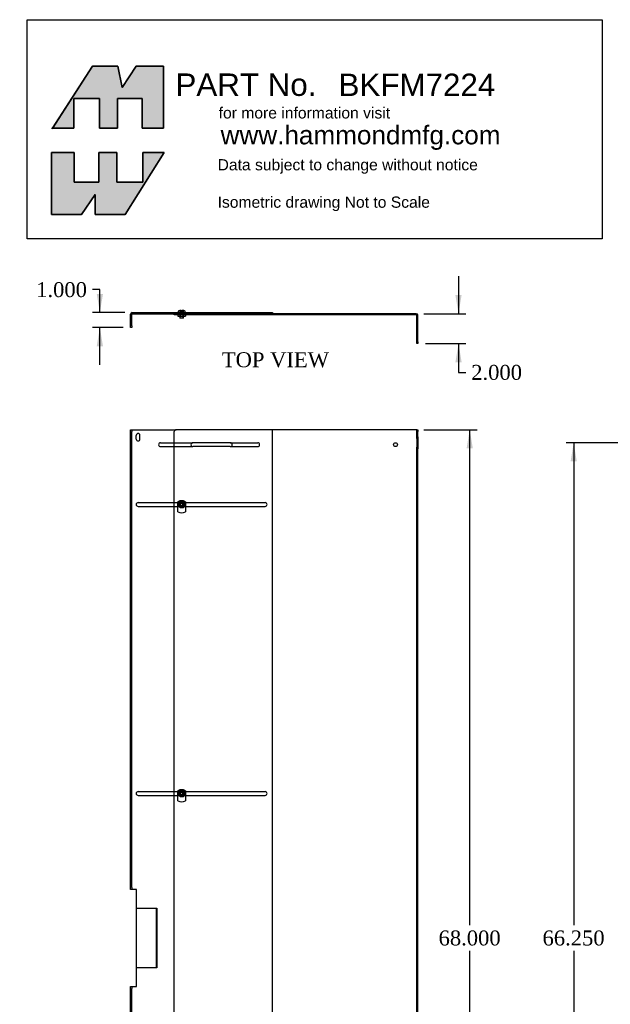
# Model space of a CAD drawing. Header units: inches. Extents: x 0 to 67.5, y 0 to 99.3.
# Tile 2 of 3: x 0 to 39.5, y 33.4 to 99.3. Entities that reach past the tile are written whole.
import ezdxf
from ezdxf import colors
from ezdxf.entities.mleader import LeaderData, LeaderLine
from ezdxf.enums import TextEntityAlignment as Align
from ezdxf.lldxf.tags import DXFTag
from ezdxf.math import Vec2, Vec3

# ---------------------------------------------------------------- set-up
doc = ezdxf.new("R2010")
doc.units = ezdxf.units.IN
doc.header["$MEASUREMENT"] = 0
for name, color, linetype in [('COM70975-4', 7, 'Continuous'), ('COM70976-2', 7, 'Continuous'), ('Default', 7, 'Continuous'), ('NTS16540', 7, 'Continuous'), ('SCS19050', 7, 'Continuous')]:
    doc.layers.add(name, color=color, linetype=linetype)
doc.styles.add('SEACAD_Times_New_Roman', font='times.ttf')
tags = doc.linetypes.add('HIDDEN2', pattern=[0.1875, 0.125, -0.0625]).pattern_tags.tags
tags[6:7] = [DXFTag(74, 4), DXFTag(75, 0), DXFTag(340, '0'), DXFTag(46, 0.0), DXFTag(50, 0.0), DXFTag(44, 0.0), DXFTag(45, 0.0)]
tags[4:5] = [DXFTag(74, 4), DXFTag(75, 0), DXFTag(340, '0'), DXFTag(46, 0.0), DXFTag(50, 0.0), DXFTag(44, 0.0), DXFTag(45, 0.0)]
doc.dimstyles.new('HAMMOND', dxfattribs={"dimtxt": 1, "dimasz": 1.25, "dimexe": 0.5, "dimexo": 0.5, "dimgap": 0.25, "dimtad": 0, "dimtih": 1, "dimtoh": 1, "dimdec": 3, "dimzin": 0, "dimdsep": 46, "dimtxsty": 'SEACAD_Times_New_Roman', "dimblk1": '_SE_FILLED', "dimblk2": '_SE_FILLED', "dimsah": 1, "dimcen": 0.5, "dimadec": 0, "dimazin": 0, "dimtfac": 0.8, "dimtofl": 0, "dimtmove": 0, "dimatfit": 3, "dimfxl": 1, "dimtolj": 1, "dimtzin": 0, "dimarcsym": 0})

# ---------------------------------------------------------------- blocks, each defined once
blk = doc.blocks.new('_DOT')
at = {"color": 0}
blk.add_line((0, 0), (-1, 0), dxfattribs=at)
at = {"color": 0, "const_width": 0.333}
blk.add_lwpolyline([(-0.1665, 0, 1), (0.1665, 0, 1)], format="xyb", close=True, dxfattribs=at)
blk = doc.blocks.new('SE1')
at = {"layer": 'COM70975-4', "color": 7, "linetype": 'Continuous'}
for p, q in [((26.533, 71.869), (10.466, 71.869)), ((26.569, 71.869), (26.533, 71.869)), ((26.569, 71.744), (26.569, 71.869)), ((26.569, 71.869), (26.641, 71.869)), ((26.641, 71.869), (26.641, 71.744)), ((10.341, 3.994), (10.341, 71.744)), ((26.569, 71.4), (26.569, 71.744)), ((26.569, 71.275), (26.569, 71.4)), ((26.569, 71.275), (26.569, 70.712)), ((26.641, 71.275), (26.569, 71.275)), ((26.641, 71.4), (26.641, 71.744)), ((26.641, 71.4), (26.641, 71.275)), ((26.641, 71.275), (26.641, 70.712)), ((14.091, 70.999), (11.591, 70.999)), ((14.091, 70.739), (11.591, 70.739)), ((26.569, 70.587), (26.569, 70.712)), ((26.569, 70.712), (26.641, 70.712)), ((26.569, 5.15), (26.569, 70.587)), ((26.641, 70.712), (26.641, 70.587)), ((26.641, 5.15), (26.641, 70.587))]:
    blk.add_line(p, q, dxfattribs=at)
blk.add_circle((25.141, 70.869), 0.13, dxfattribs=at)
at = {"layer": 'COM70975-4', "color": 7, "linetype": 'HIDDEN2'}
for centre in [(10.841, 66.869), (10.841, 47.535)]:
    blk.add_circle(centre, 0.156, dxfattribs=at)
at = {"layer": 'COM70975-4', "color": 7, "linetype": 'Continuous'}
for centre, radius, start, end in [((10.466, 71.744), 0.125, 90, 180), ((11.591, 70.869), 0.13, 90, 270), ((14.091, 70.869), 0.13, 270, 90)]:
    blk.add_arc(centre, radius, start, end, dxfattribs=at)
at = {"layer": 'COM70976-2', "color": 7, "linetype": 'Continuous'}
for p, q in [((7.422, 71.744), (7.422, 71.869)), ((7.422, 71.869), (7.494, 71.869)), ((7.494, 71.869), (7.53, 71.869)), ((7.494, 71.869), (7.494, 71.744)), ((7.53, 71.869), (10.466, 71.869)), ((7.422, 41.244), (7.422, 71.744)), ((7.494, 41.244), (7.494, 71.744)), ((7.797, 71.244), (7.797, 71.494)), ((8.047, 71.244), (8.047, 71.494)), ((9.422, 70.999), (10.341, 70.999)), ((9.422, 70.739), (10.341, 70.739)), ((7.922, 66.999), (10.341, 66.999)), ((7.922, 66.739), (10.341, 66.739)), ((7.922, 47.665), (10.341, 47.665)), ((7.922, 47.405), (10.341, 47.405)), ((7.422, 41.119), (7.422, 41.244)), ((7.494, 41.119), (7.422, 41.119)), ((7.494, 41.244), (7.494, 41.119)), ((7.53, 41.119), (7.494, 41.119)), ((7.822, 41.119), (7.53, 41.119)), ((7.822, 34.619), (7.822, 41.119)), ((7.852, 39.869), (8.497, 39.869)), ((7.852, 39.839), (7.852, 39.869)), ((8.497, 39.839), (7.852, 39.839)), ((8.497, 39.869), (8.497, 39.839)), ((8.527, 39.869), (9.172, 39.869)), ((8.527, 39.839), (8.527, 39.869)), ((9.142, 39.839), (8.527, 39.839)), ((9.142, 38.869), (9.142, 39.839)), ((9.172, 39.869), (9.172, 38.869)), ((9.172, 38.869), (9.142, 38.869)), ((9.142, 38.839), (9.172, 38.839)), ((9.142, 37.884), (9.142, 38.839)), ((9.172, 38.839), (9.172, 37.884)), ((9.172, 37.884), (9.142, 37.884)), ((9.142, 37.854), (9.172, 37.854)), ((9.142, 36.899), (9.142, 37.854)), ((9.172, 37.854), (9.172, 36.899)), ((9.172, 36.899), (9.142, 36.899)), ((9.142, 36.869), (9.172, 36.869)), ((9.142, 35.899), (9.142, 36.869)), ((9.172, 36.869), (9.172, 35.869)), ((7.852, 35.899), (8.497, 35.899)), ((7.852, 35.869), (7.852, 35.899)), ((8.497, 35.869), (7.852, 35.869)), ((8.497, 35.899), (8.497, 35.869)), ((8.527, 35.869), (8.527, 35.899)), ((8.527, 35.899), (9.142, 35.899)), ((9.172, 35.869), (8.527, 35.869)), ((7.422, 34.619), (7.494, 34.619)), ((7.422, 34.494), (7.422, 34.619)), ((7.422, 4.244), (7.422, 34.494)), ((7.494, 34.619), (7.53, 34.619)), ((7.494, 34.619), (7.494, 34.494)), ((7.494, 4.244), (7.494, 34.494)), ((7.53, 34.619), (7.822, 34.619))]:
    blk.add_line(p, q, dxfattribs=at)
at = {"layer": 'COM70976-2', "color": 7, "linetype": 'HIDDEN2'}
for p, q in [((16.922, 3.994), (16.922, 71.744)), ((10.341, 70.999), (11.591, 70.999)), ((10.341, 70.739), (11.591, 70.739)), ((14.091, 70.999), (15.922, 70.999)), ((14.091, 70.739), (15.922, 70.739)), ((10.341, 66.999), (16.422, 66.999)), ((10.341, 66.739), (16.422, 66.739)), ((7.494, 48.124), (7.422, 48.124)), ((10.341, 47.665), (16.422, 47.665)), ((10.341, 47.405), (16.422, 47.405)), ((7.422, 42.489), (7.494, 42.489))]:
    blk.add_line(p, q, dxfattribs=at)
for centre, radius, start in [((16.797, 71.744), 0.125, 0), ((15.922, 70.869), 0.13, 270), ((16.422, 66.869), 0.13, 270), ((16.422, 47.535), 0.13, 270)]:
    blk.add_arc(centre, radius, start, 90, dxfattribs=at)
at = {"layer": 'COM70976-2', "color": 7, "linetype": 'Continuous'}
for centre, radius, start, end in [((7.922, 71.494), 0.125, 0, 180), ((7.922, 71.244), 0.125, 180, 0), ((9.422, 70.869), 0.13, 90, 270), ((7.922, 66.869), 0.13, 90, 270), ((7.922, 47.535), 0.13, 90, 270)]:
    blk.add_arc(centre, radius, start, end, dxfattribs=at)
at = {"layer": 'NTS16540', "color": 7, "linetype": 'Continuous'}
for p, q in [((10.591, 66.376), (10.591, 67.052)), ((11.091, 67.052), (11.091, 66.376)), ((10.591, 47.042), (10.591, 47.718)), ((11.091, 47.718), (11.091, 47.042))]:
    blk.add_line(p, q, dxfattribs=at)
at = {"layer": 'NTS16540', "color": 7, "linetype": 'HIDDEN2'}
for centre, radius in [((10.841, 66.869), 0.146), ((10.841, 66.869), 0.125), ((10.841, 66.869), 0.101), ((10.841, 47.535), 0.146), ((10.841, 47.535), 0.125), ((10.841, 47.535), 0.101)]:
    blk.add_circle(centre, radius, dxfattribs=at)
at = {"layer": 'NTS16540', "color": 7, "linetype": 'Continuous'}
for centre, start, end in [((10.841, 66.619), 60, 120), ((10.841, 66.809), 240, 300), ((10.841, 47.285), 60, 120), ((10.841, 47.475), 240, 300)]:
    blk.add_arc(centre, 0.5, start, end, dxfattribs=at)
at = {"layer": 'SCS19050', "color": 7, "linetype": 'HIDDEN2'}
for p, q in [((10.701, 66.832), (10.701, 66.905)), ((10.701, 66.905), (10.804, 66.905)), ((10.804, 66.832), (10.701, 66.832)), ((10.804, 66.905), (10.804, 67.1)), ((10.804, 66.637), (10.804, 66.832)), ((10.877, 67.1), (10.877, 66.905)), ((10.877, 66.905), (10.981, 66.905)), ((10.981, 66.832), (10.877, 66.832)), ((10.877, 66.832), (10.877, 66.637)), ((10.981, 66.905), (10.981, 66.832)), ((10.701, 47.499), (10.701, 47.572)), ((10.701, 47.572), (10.804, 47.572)), ((10.804, 47.499), (10.701, 47.499)), ((10.804, 47.572), (10.804, 47.766)), ((10.804, 47.304), (10.804, 47.499)), ((10.877, 47.766), (10.877, 47.572)), ((10.877, 47.572), (10.981, 47.572)), ((10.981, 47.499), (10.877, 47.499)), ((10.877, 47.499), (10.877, 47.304)), ((10.981, 47.572), (10.981, 47.499))]:
    blk.add_line(p, q, dxfattribs=at)
for centre, radius in [((10.841, 66.869), 0.234), ((10.841, 66.869), 0.0944), ((10.841, 47.535), 0.234), ((10.841, 47.535), 0.0944)]:
    blk.add_circle(centre, radius, dxfattribs=at)
at = {"layer": 'SCS19050', "color": 7, "linetype": 'Continuous'}
for centre in [(10.841, 66.869), (10.841, 47.535)]:
    blk.add_circle(centre, 0.125, dxfattribs=at)
blk = doc.blocks.new('SE3')
at = {"layer": 'COM70975-4', "color": 7, "linetype": 'Continuous'}
for p, q in [((10.341, 79.56), (10.341, 79.632)), ((10.466, 79.56), (10.341, 79.56)), ((26.533, 79.632), (10.466, 79.632)), ((26.533, 79.56), (10.466, 79.56)), ((26.569, 77.757), (26.569, 79.524)), ((26.641, 77.757), (26.641, 79.524)), ((26.569, 77.632), (26.569, 77.757)), ((26.641, 77.757), (26.641, 77.632)), ((26.641, 77.632), (26.569, 77.632))]:
    blk.add_line(p, q, dxfattribs=at)
at = {"layer": 'COM70975-4', "color": 7, "linetype": 'HIDDEN2'}
for p, q in [((10.685, 79.632), (10.685, 79.56)), ((10.997, 79.56), (10.997, 79.632)), ((11.461, 79.632), (11.461, 79.56)), ((14.221, 79.56), (14.221, 79.632)), ((25.011, 79.632), (25.011, 79.56)), ((25.271, 79.56), (25.271, 79.632)), ((26.641, 78.913), (26.569, 78.913))]:
    blk.add_line(p, q, dxfattribs=at)
at = {"layer": 'COM70975-4', "color": 7, "linetype": 'Continuous'}
for radius in [0.108, 0.036]:
    blk.add_arc((26.533, 79.524), radius, 0, 90, dxfattribs=at)
at = {"layer": 'COM70976-2', "color": 7, "linetype": 'Continuous'}
for p, q in [((7.53, 79.704), (16.797, 79.704)), ((16.797, 79.704), (16.922, 79.704)), ((16.922, 79.704), (16.922, 79.632)), ((7.422, 78.829), (7.422, 79.596)), ((7.494, 78.829), (7.494, 79.596)), ((7.53, 79.632), (16.797, 79.632)), ((7.422, 78.704), (7.422, 78.829)), ((7.494, 78.704), (7.422, 78.704)), ((7.494, 78.829), (7.494, 78.704))]:
    blk.add_line(p, q, dxfattribs=at)
at = {"layer": 'COM70976-2', "color": 7, "linetype": 'HIDDEN2'}
for p, q in [((7.792, 79.704), (7.792, 79.632)), ((7.797, 79.704), (7.797, 79.632)), ((7.822, 79.632), (7.822, 79.704)), ((7.852, 79.632), (7.852, 79.704)), ((8.047, 79.704), (8.047, 79.632)), ((8.497, 79.632), (8.497, 79.704)), ((8.527, 79.632), (8.527, 79.704)), ((9.142, 79.632), (9.142, 79.704)), ((9.172, 79.632), (9.172, 79.704)), ((9.292, 79.704), (9.292, 79.632)), ((9.422, 79.632), (9.422, 79.704)), ((16.052, 79.632), (16.052, 79.704)), ((16.552, 79.632), (16.552, 79.704)), ((7.494, 79.334), (7.422, 79.334)), ((7.494, 79.074), (7.422, 79.074))]:
    blk.add_line(p, q, dxfattribs=at)
at = {"layer": 'COM70976-2', "color": 7, "linetype": 'Continuous'}
for radius in [0.108, 0.036]:
    blk.add_arc((7.53, 79.596), radius, 90, 180, dxfattribs=at)
at = {"layer": 'NTS16540', "color": 7, "linetype": 'Continuous'}
for p, q in [((10.591, 79.56), (10.591, 79.46)), ((10.591, 79.46), (11.091, 79.46)), ((11.091, 79.56), (11.091, 79.46))]:
    blk.add_line(p, q, dxfattribs=at)
at = {"layer": 'NTS16540', "color": 7, "linetype": 'HIDDEN2'}
for p, q in [((10.694, 79.59), (10.694, 79.56)), ((10.977, 79.6), (10.704, 79.6)), ((10.716, 79.6), (10.716, 79.46)), ((10.74, 79.6), (10.74, 79.46)), ((10.941, 79.46), (10.941, 79.6)), ((10.966, 79.6), (10.966, 79.46)), ((10.987, 79.56), (10.987, 79.59))]:
    blk.add_line(p, q, dxfattribs=at)
for centre, start, end in [((10.704, 79.59), 90, 180), ((10.977, 79.59), 0, 90)]:
    blk.add_arc(centre, 0.01, start, end, dxfattribs=at)
at = {"layer": 'SCS19050', "color": 7, "linetype": 'Continuous'}
for p, q in [((10.607, 79.794), (10.607, 79.714)), ((10.701, 79.845), (10.701, 79.847)), ((10.804, 79.87), (10.804, 79.802)), ((10.804, 79.802), (10.804, 79.794)), ((10.804, 79.794), (10.877, 79.794)), ((10.877, 79.802), (10.877, 79.87)), ((10.877, 79.794), (10.877, 79.802)), ((10.981, 79.847), (10.981, 79.845)), ((11.075, 79.714), (11.075, 79.794)), ((10.716, 79.46), (10.716, 79.329)), ((10.966, 79.329), (10.716, 79.329)), ((10.966, 79.329), (10.966, 79.46))]:
    blk.add_line(p, q, dxfattribs=at)
at = {"layer": 'SCS19050', "color": 7, "linetype": 'HIDDEN2'}
for p, q in [((10.701, 79.845), (10.701, 79.794)), ((10.701, 79.794), (10.804, 79.794)), ((10.716, 79.704), (10.716, 79.46)), ((10.716, 79.704), (10.747, 79.704)), ((10.747, 79.329), (10.747, 79.704)), ((10.877, 79.794), (10.981, 79.794)), ((10.935, 79.329), (10.935, 79.704)), ((10.966, 79.704), (10.935, 79.704)), ((10.966, 79.46), (10.966, 79.704)), ((10.981, 79.845), (10.981, 79.794))]:
    blk.add_line(p, q, dxfattribs=at)
at = {"layer": 'SCS19050', "color": 7, "linetype": 'Continuous'}
for centre, radius, start, end in [((10.617, 79.794), 0.01, 122.97702, 180), ((10.617, 79.714), 0.01, 180, 270), ((10.856, 79.426), 0.448, 110.17167, 122.97702), ((10.826, 79.426), 0.448, 57.02298, 69.82936), ((11.065, 79.714), 0.01, 270, 0), ((11.065, 79.794), 0.01, 0, 57.02298)]:
    blk.add_arc(centre, radius, start, end, dxfattribs=at)
for points in [[(10.701, 79.845), (10.718, 79.851), (10.734, 79.856), (10.769, 79.865), (10.787, 79.868), (10.804, 79.87)], [(10.877, 79.87), (10.895, 79.868), (10.913, 79.865), (10.947, 79.856), (10.964, 79.851), (10.981, 79.845)]]:
    blk.add_open_spline(points, degree=3, knots=[0, 0, 0, 0, 0.5, 0.5, 1, 1, 1, 1], dxfattribs=at)
blk = doc.blocks.new('DMBLK41')
at = {"layer": 'Default', "linetype": 'Continuous'}
for points in [[(30.318, 70.619), (30.11, 71.869), (29.901, 70.619)], [(30.318, 5.119), (29.901, 5.119), (30.11, 3.869)]]:
    blk.add_hatch(color=7, dxfattribs=at).paths.add_polyline_path(points)
at = {"layer": 'Default', "color": 7, "linetype": 'Continuous'}
for p, q in [((27.033, 71.869), (30.61, 71.869)), ((30.11, 38.719), (30.11, 71.869)), ((30.11, 3.869), (30.11, 37.019)), ((27.033, 3.869), (30.61, 3.869))]:
    blk.add_line(p, q, dxfattribs=at)
at = {"layer": 'Default', "color": 7, "linetype": 'Continuous', "style": 'SEACAD_Times_New_Roman'}
blk.add_text('68.000', height=1, dxfattribs=at).set_placement((28.025, 38.369), align=Align.TOP_LEFT)
blk = doc.blocks.new('_SE_FILLED')
at = {"color": 0}
blk.add_line((0, 0), (-1, 0), dxfattribs=at)
blk.add_solid([(0, 0), (-1, -0.1665), (-1, 0.1665), (0, 0)], dxfattribs=at)
blk = doc.blocks.new('DMBLK42')
at = {"layer": 'Default', "linetype": 'Continuous'}
for points in [[(36.857, 69.744), (37.273, 69.744), (37.065, 70.994)], [(36.857, 5.994), (37.065, 4.744), (37.273, 5.994)]]:
    blk.add_hatch(color=7, dxfattribs=at).paths.add_polyline_path(points)
at = {"layer": 'Default', "color": 7, "linetype": 'Continuous'}
for p, q in [((40.548, 70.994), (36.565, 70.994)), ((37.065, 70.994), (37.065, 38.719)), ((37.065, 37.019), (37.065, 4.744)), ((40.548, 4.744), (36.565, 4.744))]:
    blk.add_line(p, q, dxfattribs=at)
at = {"layer": 'Default', "color": 7, "linetype": 'Continuous', "style": 'SEACAD_Times_New_Roman'}
blk.add_text('66.250', height=1, dxfattribs=at).set_placement((34.98, 38.369), align=Align.TOP_LEFT)
blk = doc.blocks.new('DMBLK44')
at = {"layer": 'Default', "linetype": 'Continuous'}
for points in [[(29.568, 80.882), (29.151, 80.882), (29.359, 79.632)], [(29.568, 76.382), (29.359, 77.632), (29.151, 76.382)]]:
    blk.add_hatch(color=7, dxfattribs=at).paths.add_polyline_path(points)
at = {"layer": 'Default', "color": 7, "linetype": 'Continuous'}
for p, q in [((29.359, 82.132), (29.359, 79.632)), ((27.033, 79.632), (29.859, 79.632)), ((27.141, 77.632), (29.859, 77.632)), ((29.359, 77.632), (29.359, 75.706)), ((29.359, 75.706), (29.859, 75.706))]:
    blk.add_line(p, q, dxfattribs=at)
at = {"layer": 'Default', "color": 7, "linetype": 'Continuous', "style": 'SEACAD_Times_New_Roman'}
blk.add_text('2.000', height=1, dxfattribs=at).set_placement((30.209, 76.206), align=Align.TOP_LEFT)
blk = doc.blocks.new('DMBLK45')
at = {"layer": 'Default', "linetype": 'Continuous'}
for points in [[(5.156, 80.954), (5.364, 79.704), (5.573, 80.954)], [(5.156, 77.454), (5.573, 77.454), (5.364, 78.704)]]:
    blk.add_hatch(color=7, dxfattribs=at).paths.add_polyline_path(points)
at = {"layer": 'Default', "color": 7, "linetype": 'Continuous'}
for p, q in [((5.364, 81.241), (4.864, 81.241)), ((5.364, 79.704), (5.364, 81.241)), ((7.03, 79.704), (4.864, 79.704)), ((6.922, 78.704), (4.864, 78.704)), ((5.364, 76.204), (5.364, 78.704))]:
    blk.add_line(p, q, dxfattribs=at)
at = {"layer": 'Default', "color": 7, "linetype": 'Continuous', "style": 'SEACAD_Times_New_Roman'}
blk.add_text('1.000', height=1, dxfattribs=at).set_placement((1.102, 81.741), align=Align.TOP_LEFT)

msp = doc.modelspace()

# ---------------------------------------------------------------- hatches: boundary and pattern name
at = {"layer": 'Default', "linetype": 'Continuous'}
for points in [[(6.5614, 96.1964), (4.8694, 96.1964), (2.1982, 92.0412), (3.6271, 92.0412), (3.6271, 94.0331), (5.3406, 94.0331), (5.3406, 92.0412), (6.54, 92.0412), (6.54, 94.0331), (8.1892, 94.0331), (8.1892, 92.0412), (9.6243, 92.0412), (9.6243, 96.1964), (7.8037, 96.1964), (6.8613, 94.7614)], [(5.2977, 88.4215), (3.6485, 88.4215), (3.6485, 90.4134), (2.1278, 90.4134), (2.1278, 86.2582), (4.1411, 86.2582), (5.0407, 87.6076), (5.0407, 86.2582), (7.0541, 86.2582), (9.6671, 90.4134), (8.2321, 90.4134), (8.2321, 88.4215), (6.4972, 88.4215), (6.4972, 90.4134), (5.2977, 90.4134)]]:
    msp.add_hatch(color=7, dxfattribs=at).paths.add_polyline_path(points)

# ---------------------------------------------------------------- linework, layer by layer
at = {"layer": 'Default', "color": 7, "linetype": 'Continuous'}
for p, q in [((0.4954, 99.2996), (38.9811, 99.2996)), ((0.4954, 84.639), (0.4954, 99.2996)), ((38.9811, 99.2996), (38.9811, 84.639)), ((4.8694, 96.1964), (2.1706, 91.9984)), ((6.5614, 96.1964), (4.8694, 96.1964)), ((6.8613, 94.7614), (6.5614, 96.1964)), ((7.8037, 96.1964), (6.8613, 94.7614)), ((9.6243, 96.1964), (7.8037, 96.1964)), ((9.6243, 92.0412), (9.6243, 96.1964)), ((3.6271, 94.0331), (5.3406, 94.0331)), ((3.6271, 92.0412), (3.6271, 94.0331)), ((5.3406, 94.0331), (5.3406, 92.0412)), ((6.54, 94.0331), (8.1892, 94.0331)), ((6.54, 92.0412), (6.54, 94.0331)), ((8.1892, 94.0331), (8.1892, 92.0412)), ((2.1278, 92.0412), (3.6271, 92.0412)), ((5.3406, 92.0412), (6.54, 92.0412)), ((8.1892, 92.0412), (9.6243, 92.0412)), ((2.1278, 90.4134), (3.6485, 90.4134)), ((2.1278, 86.2582), (2.1278, 90.4134)), ((3.6485, 90.4134), (3.6485, 88.4215)), ((5.2977, 90.4134), (6.4972, 90.4134)), ((5.2977, 88.4215), (5.2977, 90.4134)), ((6.4972, 90.4134), (6.4972, 88.4215)), ((9.6671, 90.4134), (7.0541, 86.2582)), ((8.2321, 90.4134), (9.6671, 90.4134)), ((8.2321, 88.4215), (8.2321, 90.4134)), ((3.6485, 88.4215), (5.2977, 88.4215)), ((6.4972, 88.4215), (8.2321, 88.4215)), ((5.0407, 87.6076), (4.1411, 86.2582)), ((5.0407, 86.2582), (5.0407, 87.6076)), ((4.1411, 86.2582), (2.1278, 86.2582)), ((7.0541, 86.2582), (5.0407, 86.2582)), ((38.9811, 84.639), (0.4954, 84.639))]:
    msp.add_line(p, q, dxfattribs=at)
at = {"layer": 'Default', "color": 7, "linetype": 'Continuous', "const_width": 0.00035}
for points in [[(6.5614, 96.1964), (4.8694, 96.1964), (2.1982, 92.0412), (3.6271, 92.0412), (3.6271, 94.0331), (5.3406, 94.0331), (5.3406, 92.0412), (6.54, 92.0412), (6.54, 94.0331), (8.1892, 94.0331), (8.1892, 92.0412), (9.6243, 92.0412), (9.6243, 96.1964), (7.8037, 96.1964), (6.8613, 94.7614), (6.5614, 96.1964)], [(5.2977, 88.4215), (5.2977, 90.4134), (6.4972, 90.4134), (6.4972, 88.4215), (8.2321, 88.4215), (8.2321, 90.4134), (9.6671, 90.4134), (7.0541, 86.2582), (5.0407, 86.2582), (5.0407, 87.6076), (4.1411, 86.2582), (2.1278, 86.2582), (2.1278, 90.4134), (3.6485, 90.4134), (3.6485, 88.4215), (5.2977, 88.4215)]]:
    msp.add_lwpolyline(points, close=True, dxfattribs=at)
at = {"layer": 'Default', "color": 7, "linetype": 'Continuous'}
for points in [[(6.5614, 96.1964), (6.8613, 94.7614), (7.8037, 96.1964), (9.6243, 96.1964), (9.6243, 92.0412), (8.1892, 92.0412), (8.1892, 94.0331), (6.54, 94.0331), (6.54, 92.0412), (5.3406, 92.0412), (5.3406, 94.0331), (3.6271, 94.0331), (3.6271, 92.0412), (2.1982, 92.0412), (4.8694, 96.1964), (6.5614, 96.1964)], [(6.5614, 96.1964), (6.8613, 94.7614), (7.8037, 96.1964), (9.6243, 96.1964), (9.6243, 92.0412), (8.1892, 92.0412), (8.1892, 94.0331), (6.54, 94.0331), (6.54, 92.0412), (5.3406, 92.0412), (5.3406, 94.0331), (3.6271, 94.0331), (3.6271, 92.0412), (2.1982, 92.0412), (4.8694, 96.1964), (6.5614, 96.1964)], [(6.5614, 96.1964), (6.8613, 94.7614), (7.8037, 96.1964), (9.6243, 96.1964), (9.6243, 92.0412), (8.1892, 92.0412), (8.1892, 94.0331), (6.54, 94.0331), (6.54, 92.0412), (5.3406, 92.0412), (5.3406, 94.0331), (3.6271, 94.0331), (3.6271, 92.0412), (2.1982, 92.0412), (4.8694, 96.1964), (6.5614, 96.1964)], [(6.5614, 96.1964), (6.8613, 94.7614), (7.8037, 96.1964), (9.6243, 96.1964), (9.6243, 92.0412), (8.1892, 92.0412), (8.1892, 94.0331), (6.54, 94.0331), (6.54, 92.0412), (5.3406, 92.0412), (5.3406, 94.0331), (3.6271, 94.0331), (3.6271, 92.0412), (2.1982, 92.0412), (4.8694, 96.1964), (6.5614, 96.1964)], [(6.5614, 96.1964), (6.8613, 94.7614), (7.8037, 96.1964), (9.6243, 96.1964), (9.6243, 92.0412), (8.1892, 92.0412), (8.1892, 94.0331), (6.54, 94.0331), (6.54, 92.0412), (5.3406, 92.0412), (5.3406, 94.0331), (3.6271, 94.0331), (3.6271, 92.0412), (2.1982, 92.0412), (4.8694, 96.1964), (6.5614, 96.1964)], [(5.2977, 88.4215), (3.6485, 88.4215), (3.6485, 90.4134), (2.1278, 90.4134), (2.1278, 86.2582), (4.1411, 86.2582), (5.0407, 87.6076), (5.0407, 86.2582), (7.0541, 86.2582), (9.6671, 90.4134), (8.2321, 90.4134), (8.2321, 88.4215), (6.4972, 88.4215), (6.4972, 90.4134), (5.2977, 90.4134), (5.2977, 88.4215)], [(5.2977, 88.4215), (3.6485, 88.4215), (3.6485, 90.4134), (2.1278, 90.4134), (2.1278, 86.2582), (4.1411, 86.2582), (5.0407, 87.6076), (5.0407, 86.2582), (7.0541, 86.2582), (9.6671, 90.4134), (8.2321, 90.4134), (8.2321, 88.4215), (6.4972, 88.4215), (6.4972, 90.4134), (5.2977, 90.4134), (5.2977, 88.4215)], [(5.2977, 88.4215), (3.6485, 88.4215), (3.6485, 90.4134), (2.1278, 90.4134), (2.1278, 86.2582), (4.1411, 86.2582), (5.0407, 87.6076), (5.0407, 86.2582), (7.0541, 86.2582), (9.6671, 90.4134), (8.2321, 90.4134), (8.2321, 88.4215), (6.4972, 88.4215), (6.4972, 90.4134), (5.2977, 90.4134), (5.2977, 88.4215)], [(5.2977, 88.4215), (3.6485, 88.4215), (3.6485, 90.4134), (2.1278, 90.4134), (2.1278, 86.2582), (4.1411, 86.2582), (5.0407, 87.6076), (5.0407, 86.2582), (7.0541, 86.2582), (9.6671, 90.4134), (8.2321, 90.4134), (8.2321, 88.4215), (6.4972, 88.4215), (6.4972, 90.4134), (5.2977, 90.4134), (5.2977, 88.4215)], [(5.2977, 88.4215), (3.6485, 88.4215), (3.6485, 90.4134), (2.1278, 90.4134), (2.1278, 86.2582), (4.1411, 86.2582), (5.0407, 87.6076), (5.0407, 86.2582), (7.0541, 86.2582), (9.6671, 90.4134), (8.2321, 90.4134), (8.2321, 88.4215), (6.4972, 88.4215), (6.4972, 90.4134), (5.2977, 90.4134), (5.2977, 88.4215)]]:
    msp.add_lwpolyline(points, dxfattribs=at)

# ---------------------------------------------------------------- block references
at = {"layer": 'Default'}
for name in ['SE3', 'SE1']:
    msp.add_blockref(name, (0, 0), dxfattribs=at)

# ---------------------------------------------------------------- texts
at = {"layer": 'Default', "color": 7, "linetype": 'Continuous', "style": 'SEACAD_Times_New_Roman'}
msp.add_text('TOP VIEW', height=1, dxfattribs=at).set_placement((13.5245, 77.0522), align=Align.TOP_LEFT)
at = {"layer": 'Default', "attachment_point": 1}
for s, insert, char_height, width in [('{\\fArial|b0||i0||c0|p34;\\C7;\\H1.5;\\W1.;PART No.}', (10.4234, 95.7017), 1.5, 28.243577), ('{\\fArial|b0||i0||c0|p34;\\C7;\\H0.75;\\W1.;for more information visit}', (13.3121, 93.4405), 0.75, 11.543479), ('{\\fArial|b0||i0||c0|p34;\\C7;\\H1.25;\\W1.;www.hammondmfg.com}', (13.4423, 92.2107), 1.25, 21.772594), ('{\\fArial|b0||i0||c0|p34;\\C7;\\H0.75;\\W1.;Data subject to change without notice\\P}{\\fArial|b0||i0||c0|p34;\\C7;\\H0.75;\\W1.;\\P}{\\fArial|b0||i0||c0|p34;\\C7;\\H0.75;\\W1.;Isometric drawing Not to Scale}', (13.2406, 89.9705), 0.75, 17.51087)]:
    msp.add_mtext(s, dxfattribs=dict(at, insert=insert, char_height=char_height, width=width))

# ---------------------------------------------------------------- dimensions: what is measured, and where the dimension line sits
at = {"layer": 'Default', "color": 7, "linetype": 'Continuous'}
for base, p1, p2, picture, middle in [((5.3643, 79.7042), (7.4942, 78.7042), (7.5302, 79.7042), 'DMBLK45', (4.8643, 81.2413)), ((29.3594, 77.6322), (26.533, 79.6322), (26.641, 77.6322), 'DMBLK44', (29.8594, 75.7059))]:
    dim = msp.add_linear_dim(base=base, p1=p1, p2=p2, angle=90, text='\\A1;<>', dimstyle='HAMMOND', override={"dimtmove": 1}, dxfattribs=at)
    dim.commit()
    dim.dimension.update_dxf_attribs({"geometry": picture, "text_midpoint": middle, "dimtype": 160})
for base, p1, p2, angle, picture, middle in [((30.1098, 3.8686), (26.533, 3.8686), (26.533, 71.8686), 90, 'DMBLK41', (30.1098, 37.8686)), ((37.065, 70.9936), (41.0484, 70.9936), (41.0484, 4.7436), 270, 'DMBLK42', (37.065, 37.8686))]:
    dim = msp.add_linear_dim(base=base, p1=p1, p2=p2, angle=angle, text='\\A1;<>', dimstyle='HAMMOND', dxfattribs=at)
    dim.commit()
    dim.dimension.update_dxf_attribs({"geometry": picture, "text_midpoint": middle, "dimtype": 161})

# ---------------------------------------------------------------- leaders
ml = msp.add_multileader_mtext('Standard', dxfattribs=at)
ml.set_content('{\\pxsm0.9;\\fArial|b0||i0||c0|p34;\\W1.;BKFM7224\\P}', color=7)
ml.set_leader_properties()
ml.set_arrow_properties(name='DOT')
ml.build(insert=Vec2(0, 0))
ml.multileader.update_dxf_attribs({"leader_type": 0, "dogleg_length": 0, "arrow_head_size": 1.5})
ctx = ml.context
ctx.base_point, ctx.char_height, ctx.arrow_head_size, ctx.landing_gap_size = Vec3(21.2457, 94.9413), 1.5, 1.5, 0.525
notes = []
notes.append((ctx, [(0, (0, 0, 0), (0, 0), (1, 0), 1, [])]))
ctx.mtext.insert = Vec3(21.3357, 95.6913)
for ctx, leaders in notes:
    for number, flags, end, landing, length, lines in leaders:
        leader = LeaderData()
        leader.index, (leader.has_last_leader_line, leader.has_dogleg_vector, leader.attachment_direction) = number, flags
        leader.last_leader_point, leader.dogleg_vector, leader.dogleg_length = Vec3(end), Vec3(landing), length
        for number, points, colour, breaks in lines:
            line = LeaderLine()
            line.index, line.vertices, line.color, line.breaks = number, Vec3.list(points), colors.encode_raw_color(colour), breaks
            leader.lines.append(line)
        ctx.leaders.append(leader)

doc.saveas('drawing.dxf')
